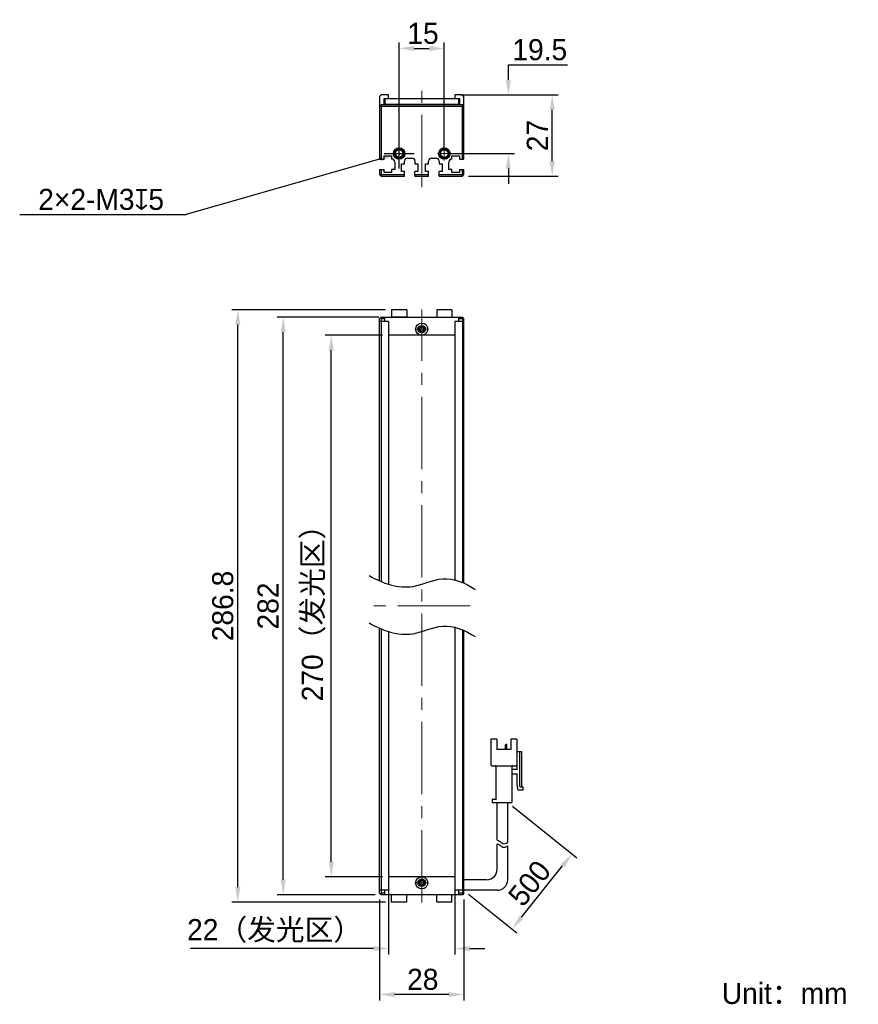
# Model space of a CAD drawing. Header units: millimetres. Extents: x 61 to 201, y 75 to 238.
import ezdxf

# ---------------------------------------------------------------- set-up
doc = ezdxf.new("R2010")
doc.units = ezdxf.units.MM
doc.header["$PDSIZE"] = -5
doc.linetypes.add('点画线', pattern=[18, 12, -2, 2, -2])
for name, color, linetype, lineweight in [('中心线层', 1, '点画线', 18), ('标注', 3, 'Continuous', 25), ('粗实线', 7, 'Continuous', 30), ('粗实线层', 7, 'Continuous', 35)]:
    doc.layers.add(name, color=color, linetype=linetype, lineweight=lineweight)
doc.styles.add('标准', font='txt', dxfattribs={"width": 0.667})
doc.dimstyles.new('CST Standard', dxfattribs={"dimtxt": 3.5, "dimasz": 2.5, "dimexe": 1, "dimexo": 1, "dimgap": 0.6, "dimtad": 1, "dimtoh": 1, "dimdsep": 46, "dimtxsty": 'Standard', "dimcen": -2.5, "dimdle": 5, "dimadec": 0, "dimazin": 2, "dimtfac": 1, "dimtofl": 0, "dimtmove": 0, "dimatfit": 0, "dimfxl": 1, "dimtolj": 1, "dimarcsym": 0})

# ---------------------------------------------------------------- blocks, each defined once
blk = doc.blocks.new('*X1')
at = {"layer": 'Defpoints', "color": 0}
for p in [(113.01, 185.83), (122.55, 185.83), (122.55, 95.83)]:
    blk.add_point(p, dxfattribs=at)
at = {"layer": '标注', "color": 0, "linetype": 'Continuous', "lineweight": -2, "ltscale": 3}
for p, q in [((121.55, 185.83), (112.01, 185.83)), ((121.55, 95.83), (112.01, 95.83))]:
    blk.add_line(p, q, dxfattribs=at)
at = {"layer": '标注', "color": 9, "linetype": 'Continuous', "lineweight": -2, "ltscale": 3}
blk.add_line((113.01, 98.33), (113.01, 183.33), dxfattribs=at)
at = {"layer": '标注', "color": 9}
for points in [[(113.43, 183.33), (112.6, 183.33), (113.01, 185.83)], [(112.6, 98.33), (113.43, 98.33), (113.01, 95.83)]]:
    blk.add_solid(points, dxfattribs=at)
at = {"layer": '标注', "color": 7, "insert": (110.1, 140.83), "char_height": 3.5, "attachment_point": 5, "rotation": 90}
blk.add_mtext('\\A1;{\\fFZLanTingHei-R-GBK|b0|i0|c134|p2;270（发光区）}', dxfattribs=at)
blk = doc.blocks.new('*X2')
at = {"layer": 'Defpoints', "color": 0}
for p in [(105.03, 188.83), (121.9, 188.83), (121.3, 92.83)]:
    blk.add_point(p, dxfattribs=at)
at = {"layer": '标注', "color": 0, "linetype": 'Continuous', "lineweight": -2, "ltscale": 3}
for p, q in [((120.9, 188.83), (104.03, 188.83)), ((120.3, 92.83), (104.03, 92.83))]:
    blk.add_line(p, q, dxfattribs=at)
at = {"layer": '标注', "color": 9, "linetype": 'Continuous', "lineweight": -2, "ltscale": 3}
blk.add_line((105.03, 95.33), (105.03, 186.33), dxfattribs=at)
at = {"layer": '标注', "color": 9}
for points in [[(105.44, 186.33), (104.61, 186.33), (105.03, 188.83)], [(104.61, 95.33), (105.44, 95.33), (105.03, 92.83)]]:
    blk.add_solid(points, dxfattribs=at)
at = {"layer": '标注', "color": 7, "insert": (102.53, 140.83), "char_height": 3.5, "attachment_point": 5, "rotation": 90}
blk.add_mtext('\\A1;{\\fFZLanTingHei-R-GBK|b0|i0|c134|p2;282}', dxfattribs=at)
blk = doc.blocks.new('*X3')
at = {"layer": 'Defpoints', "color": 0}
for p in [(122.55, 95.83), (133.55, 95.83), (122.55, 83.9)]:
    blk.add_point(p, dxfattribs=at)
at = {"layer": '标注', "color": 0, "linetype": 'Continuous', "lineweight": -2, "ltscale": 3}
for p, q in [((122.55, 94.83), (122.55, 82.9)), ((133.55, 94.83), (133.55, 82.9))]:
    blk.add_line(p, q, dxfattribs=at)
at = {"layer": '标注', "color": 9, "linetype": 'Continuous', "lineweight": -2, "ltscale": 3}
for p, q in [((120.05, 83.9), (89.65, 83.9)), ((136.05, 83.9), (138.55, 83.9))]:
    blk.add_line(p, q, dxfattribs=at)
at = {"layer": '标注', "color": 9}
for points in [[(120.05, 83.49), (120.05, 84.32), (122.55, 83.9)], [(136.05, 84.32), (136.05, 83.49), (133.55, 83.9)]]:
    blk.add_solid(points, dxfattribs=at)
at = {"layer": '标注', "color": 7, "insert": (103.6, 86.82), "char_height": 3.5, "attachment_point": 5}
blk.add_mtext('\\A1;\\A1;{\\fFZLanTingHei-R-GBK|b0|i0|c134|p2;22（发光区）}', dxfattribs=at)
blk = doc.blocks.new('*X4')
at = {"layer": 'Defpoints', "color": 0}
for p in [(121.05, 93.08), (135.05, 93.08), (121.05, 76.27)]:
    blk.add_point(p, dxfattribs=at)
at = {"layer": '标注', "color": 0, "linetype": 'Continuous', "lineweight": -2, "ltscale": 3}
for p, q in [((121.05, 92.08), (121.05, 75.27)), ((135.05, 92.08), (135.05, 75.27))]:
    blk.add_line(p, q, dxfattribs=at)
at = {"layer": '标注', "color": 9, "linetype": 'Continuous', "lineweight": -2, "ltscale": 3}
blk.add_line((132.55, 76.27), (123.55, 76.27), dxfattribs=at)
at = {"layer": '标注', "color": 9}
for points in [[(123.55, 76.69), (123.55, 75.85), (121.05, 76.27)], [(132.55, 75.85), (132.55, 76.69), (135.05, 76.27)]]:
    blk.add_solid(points, dxfattribs=at)
at = {"layer": '标注', "color": 7, "insert": (128.22, 78.77), "char_height": 3.5, "attachment_point": 5}
blk.add_mtext('\\A1;\\A1;{\\fFZLanTingHei-R-GBK|b0|i0|c134|p2;28}', dxfattribs=at)
blk = doc.blocks.new('*X5')
at = {"layer": 'Defpoints', "color": 0}
for p in [(131.8, 233.48), (124.3, 216.01), (131.8, 216.01)]:
    blk.add_point(p, dxfattribs=at)
at = {"layer": '标注', "color": 0, "linetype": 'Continuous', "lineweight": -2, "ltscale": 3}
for p, q in [((124.3, 217.01), (124.3, 234.48)), ((131.8, 217.01), (131.8, 234.48))]:
    blk.add_line(p, q, dxfattribs=at)
at = {"layer": '标注', "color": 9, "linetype": 'Continuous', "lineweight": -2, "ltscale": 3}
blk.add_line((126.8, 233.48), (129.3, 233.48), dxfattribs=at)
at = {"layer": '标注', "color": 9}
for points in [[(126.8, 233.9), (126.8, 233.06), (124.3, 233.48)], [(129.3, 233.06), (129.3, 233.9), (131.8, 233.48)]]:
    blk.add_solid(points, dxfattribs=at)
at = {"layer": '标注', "color": 7, "insert": (128.26, 235.97), "char_height": 3.5, "attachment_point": 5}
blk.add_mtext('\\A1;\\A1;{\\fFZLanTingHei-R-GBK|b0|i0|c134|p2;15}', dxfattribs=at)
blk = doc.blocks.new('*X6')
at = {"layer": 'Defpoints', "color": 0}
for p in [(133.55, 225.76), (142.44, 225.76), (131.8, 216.01)]:
    blk.add_point(p, dxfattribs=at)
at = {"layer": '标注', "color": 9, "linetype": 'Continuous', "lineweight": -2, "ltscale": 3}
for p, q in [((142.44, 230.76), (152.29, 230.76)), ((142.44, 228.26), (142.44, 230.76)), ((142.44, 213.51), (142.44, 211.01))]:
    blk.add_line(p, q, dxfattribs=at)
at = {"layer": '标注', "color": 0, "linetype": 'Continuous', "lineweight": -2, "ltscale": 3}
for p, q in [((134.55, 225.76), (143.44, 225.76)), ((132.8, 216.01), (143.44, 216.01))]:
    blk.add_line(p, q, dxfattribs=at)
at = {"layer": '标注', "color": 9}
for points in [[(142.02, 228.26), (142.85, 228.26), (142.44, 225.76)], [(142.85, 213.51), (142.02, 213.51), (142.44, 216.01)]]:
    blk.add_solid(points, dxfattribs=at)
at = {"layer": '标注', "color": 7, "insert": (147.66, 233.26), "char_height": 3.5, "attachment_point": 5}
blk.add_mtext('\\A1;\\A1;{\\fFZLanTingHei-R-GBK|b0|i0|c134|p2;19.5}', dxfattribs=at)
blk = doc.blocks.new('*X7')
at = {"layer": 'Defpoints', "color": 0}
for p in [(97.5, 190.03), (123.05, 190.03), (123.05, 91.63)]:
    blk.add_point(p, dxfattribs=at)
at = {"layer": '标注', "color": 0, "linetype": 'Continuous', "lineweight": -2, "ltscale": 3}
for p, q in [((122.05, 190.03), (96.5, 190.03)), ((122.05, 91.63), (96.5, 91.63))]:
    blk.add_line(p, q, dxfattribs=at)
at = {"layer": '标注', "color": 9, "linetype": 'Continuous', "lineweight": -2, "ltscale": 3}
blk.add_line((97.5, 94.13), (97.5, 187.53), dxfattribs=at)
at = {"layer": '标注', "color": 9}
for points in [[(97.92, 187.53), (97.08, 187.53), (97.5, 190.03)], [(97.08, 94.13), (97.92, 94.13), (97.5, 91.63)]]:
    blk.add_solid(points, dxfattribs=at)
at = {"layer": '标注', "color": 7, "insert": (95, 140.83), "char_height": 3.5, "attachment_point": 5, "rotation": 90}
blk.add_mtext('\\A1;{\\fFZLanTingHei-R-GBK|b0|i0|c134|p2;286.8}', dxfattribs=at)
blk = doc.blocks.new('*X8')
at = {"layer": 'Defpoints', "color": 0}
for p in [(125.02, 216.22), (123.58, 215.81)]:
    blk.add_point(p, dxfattribs=at)
at = {"layer": '标注', "color": 0, "linetype": 'Continuous', "ltscale": 3}
for p, q in [((124.3, 213.51), (124.3, 218.51)), ((121.8, 216.01), (126.8, 216.01))]:
    blk.add_line(p, q, dxfattribs=at)
at = {"layer": '标注', "color": 9, "linetype": 'Continuous', "lineweight": -2, "ltscale": 3}
for p in [(121.18, 215.12), (61.25, 205.89)]:
    blk.add_line(p, (88.91, 205.89), dxfattribs=at)
at = {"layer": '标注', "color": 9}
blk.add_solid([(121.29, 214.72), (121.06, 215.52), (123.58, 215.81)], dxfattribs=at)
at = {"layer": '标注', "color": 7, "insert": (74.78, 208.38), "char_height": 3.5, "attachment_point": 5}
blk.add_mtext('\\A1;\\A1;{\\fFZLanTingHei-R-GBK|b0|i0|c134|p2;2×2-M3\\fGDT|b1|i0|c0|p2;x\\fFZLanTingHei-R-GBK|b0|i0|c134|p2;5\\P}', dxfattribs=at)
blk = doc.blocks.new('*X9')
at = {"layer": 'Defpoints', "color": 0}
for p in [(142.33, 108.17), (153.02, 99.61), (135.05, 93.58)]:
    blk.add_point(p, dxfattribs=at)
at = {"layer": '标注', "color": 0, "linetype": 'Continuous', "lineweight": -2, "ltscale": 3}
for p, q in [((143.11, 107.54), (153.8, 98.99)), ((135.83, 92.96), (143.85, 86.54))]:
    blk.add_line(p, q, dxfattribs=at)
at = {"layer": '标注', "color": 9, "linetype": 'Continuous', "lineweight": -2, "ltscale": 3}
blk.add_line((144.63, 89.12), (151.46, 97.66), dxfattribs=at)
at = {"layer": '标注', "color": 9}
for points in [[(151.79, 97.4), (151.14, 97.92), (153.02, 99.61)], [(144.31, 89.38), (144.96, 88.86), (143.07, 87.17)]]:
    blk.add_solid(points, dxfattribs=at)
at = {"layer": '标注', "color": 7, "insert": (145.96, 94.76), "char_height": 3.5, "attachment_point": 5, "rotation": 51.3402}
blk.add_mtext('\\A1;{\\fFZLanTingHei-R-GBK|b0|i0|c134|p2;500}', dxfattribs=at)
blk = doc.blocks.new('*X10')
at = {"layer": 'Defpoints', "color": 0}
for p in [(134.8, 225.76), (149.72, 225.76), (134.8, 212.26)]:
    blk.add_point(p, dxfattribs=at)
at = {"layer": '标注', "color": 0, "linetype": 'Continuous', "lineweight": -2, "ltscale": 3}
for p, q in [((135.8, 225.76), (150.72, 225.76)), ((135.8, 212.26), (150.72, 212.26))]:
    blk.add_line(p, q, dxfattribs=at)
at = {"layer": '标注', "color": 9, "linetype": 'Continuous', "lineweight": -2, "ltscale": 3}
blk.add_line((149.72, 214.76), (149.72, 223.26), dxfattribs=at)
at = {"layer": '标注', "color": 9}
for points in [[(150.14, 223.26), (149.31, 223.26), (149.72, 225.76)], [(149.31, 214.76), (150.14, 214.76), (149.72, 212.26)]]:
    blk.add_solid(points, dxfattribs=at)
at = {"layer": '标注', "color": 7, "insert": (147.25, 219.01), "char_height": 3.5, "attachment_point": 5, "rotation": 90}
blk.add_mtext('\\A1;\\A1;{\\fFZLanTingHei-R-GBK|b0|i0|c134|p2;27}', dxfattribs=at)

msp = doc.modelspace()

# ---------------------------------------------------------------- linework, layer by layer
at = {"layer": '中心线层', "color": 0}
for p, q in [((128.0509, 210.4403), (128.0509, 227.6583)), ((125.4422, 216.0125), (123.1596, 216.0125)), ((125.4422, 216.0125), (123.5759, 216.0125)), ((124.3009, 214.8712), (124.3009, 217.1538)), ((132.9422, 216.0125), (130.6596, 216.0125)), ((132.9422, 216.0125), (131.0759, 216.0125)), ((131.8009, 214.8712), (131.8009, 217.1538)), ((128.0509, 91.5838), (128.0509, 190.0838)), ((129.1922, 186.8338), (126.9096, 186.8338)), ((128.0509, 187.975), (128.0509, 186.1088)), ((128.0509, 187.975), (128.0509, 185.6925)), ((136.081, 140.8338), (120.0208, 140.8338)), ((128.0509, 95.975), (128.0509, 94.1088)), ((128.0509, 95.975), (128.0509, 93.6925)), ((129.1922, 94.8338), (126.9096, 94.8338))]:
    msp.add_line(p, q, dxfattribs=at)
at = {"layer": '粗实线', "color": 0, "ltscale": 3}
for p, q in [((121.3009, 225.7625), (121.0509, 225.5125)), ((121.0509, 225.5125), (121.0509, 215.1125)), ((122.5509, 225.7625), (121.3009, 225.7625)), ((121.8009, 224.1111), (121.8009, 225.1625)), ((121.8009, 225.1625), (134.3009, 225.1625)), ((121.9009, 225.1625), (121.9009, 224.2112)), ((121.9009, 224.2112), (134.2009, 224.2121)), ((122.5509, 225.1625), (122.5509, 225.7625)), ((133.5509, 225.7625), (133.5509, 225.1625)), ((134.8009, 225.7625), (133.5509, 225.7625)), ((134.2009, 224.2121), (134.2009, 225.1625)), ((134.3009, 225.1625), (134.3009, 224.1111)), ((135.0509, 225.5125), (134.8009, 225.7625)), ((135.0509, 215.1125), (135.0509, 225.5125)), ((121.3009, 224.1111), (121.0509, 223.8611)), ((121.3009, 223.8611), (121.1759, 223.9861)), ((134.8009, 224.1111), (121.3009, 224.1111)), ((121.3009, 223.8611), (121.3009, 215.1125)), ((134.8009, 223.8611), (121.3009, 223.8611)), ((122.5509, 224.1612), (121.8009, 224.1611)), ((122.5509, 224.1112), (122.5509, 224.1612)), ((133.5509, 224.1612), (134.3009, 224.1611)), ((133.5509, 224.1111), (133.5509, 224.1612)), ((135.0509, 223.8611), (134.8009, 224.1111)), ((134.9259, 223.9861), (134.8009, 223.8611)), ((134.8009, 215.1125), (134.8009, 223.8611)), ((121.0509, 215.1125), (121.8009, 215.1125)), ((121.8009, 215.1125), (121.8009, 215.6125)), ((121.8009, 215.6125), (123.0509, 215.6125)), ((123.0509, 215.6125), (123.0509, 215.1125)), ((123.5509, 214.6125), (123.5509, 213.3625)), ((125.1759, 214.3125), (125.1759, 214.7625)), ((125.6759, 215.2625), (126.4259, 215.2625)), ((126.9259, 214.7625), (126.9259, 214.3125)), ((129.1759, 214.3125), (129.1759, 214.7625)), ((129.6759, 215.2625), (130.4259, 215.2625)), ((130.9259, 214.7625), (130.9259, 214.3125)), ((132.5509, 213.3625), (132.5509, 214.6125)), ((133.0509, 215.6125), (134.3009, 215.6125)), ((133.0509, 215.1125), (133.0509, 215.6125)), ((134.3009, 215.6125), (134.3009, 215.1125)), ((134.3009, 215.1125), (135.0509, 215.1125)), ((121.0509, 213.3625), (121.0509, 212.5125)), ((121.0509, 213.3625), (121.8009, 213.3625)), ((121.3009, 213.3625), (121.3009, 212.616)), ((121.8009, 212.8625), (121.8009, 213.3625)), ((123.0509, 212.8625), (121.8009, 212.8625)), ((123.5509, 213.3625), (123.0509, 213.3625)), ((123.0509, 213.3625), (123.0509, 212.8625)), ((124.6759, 214.3125), (125.1759, 214.3125)), ((124.6759, 213.0125), (124.6759, 214.3125)), ((125.1759, 213.0125), (124.6759, 213.0125)), ((125.1759, 212.2625), (125.1759, 213.0125)), ((126.9259, 214.3125), (127.4259, 214.3125)), ((127.4259, 213.0125), (126.9259, 213.0125)), ((126.9259, 212.2625), (126.9259, 213.0125)), ((127.4259, 214.3125), (127.4259, 213.0125)), ((128.6759, 214.3125), (129.1759, 214.3125)), ((128.6759, 213.0125), (128.6759, 214.3125)), ((129.1759, 213.0125), (128.6759, 213.0125)), ((129.1759, 212.2625), (129.1759, 213.0125)), ((130.9259, 214.3125), (131.4259, 214.3125)), ((131.4259, 213.0125), (130.9259, 213.0125)), ((130.9259, 212.2625), (130.9259, 213.0125)), ((131.4259, 214.3125), (131.4259, 213.0125)), ((133.0509, 213.3625), (132.5509, 213.3625)), ((133.0509, 212.8625), (133.0509, 213.3625)), ((134.3009, 212.8625), (133.0509, 212.8625)), ((134.3009, 213.3625), (135.0509, 213.3625)), ((134.3009, 213.3625), (134.3009, 212.8625)), ((134.8009, 212.616), (134.8009, 213.3625)), ((135.0509, 212.5125), (135.0509, 213.3625)), ((121.0509, 212.5125), (121.3009, 212.616)), ((121.0509, 212.5125), (121.3009, 212.2625)), ((121.3009, 212.616), (121.4044, 212.5125)), ((121.3009, 212.2625), (121.4044, 212.5125)), ((121.3009, 212.2625), (125.1759, 212.2625)), ((121.4044, 212.5125), (125.1759, 212.5125)), ((126.9259, 212.5125), (129.1759, 212.5125)), ((126.9259, 212.2625), (129.1759, 212.2625)), ((130.9259, 212.5125), (134.6973, 212.5125)), ((130.9259, 212.2625), (134.8009, 212.2625)), ((134.6973, 212.5125), (134.8009, 212.616)), ((134.8009, 212.2625), (134.6973, 212.5125)), ((135.0509, 212.5125), (134.8009, 212.616)), ((134.8009, 212.2625), (135.0509, 212.5125)), ((123.0509, 190.0338), (123.0509, 188.8338)), ((125.5509, 190.0338), (123.0509, 190.0338)), ((125.5509, 190.0338), (125.5509, 188.8338)), ((130.5509, 190.0338), (130.5509, 188.8338)), ((133.0509, 190.0338), (130.5509, 190.0338)), ((133.0509, 190.0338), (133.0509, 188.8338)), ((121.0509, 188.5838), (121.3009, 188.8338)), ((121.0509, 144.9723), (121.0509, 188.5838)), ((121.1759, 188.7087), (121.3008, 188.5838)), ((121.3008, 188.5838), (121.9009, 188.5838)), ((121.3008, 188.5838), (121.3009, 144.8607)), ((121.3009, 188.8338), (134.8009, 188.8338)), ((121.9009, 188.0838), (121.9009, 188.8338)), ((125.5509, 188.8338), (123.0509, 188.8338)), ((134.2009, 188.0838), (134.2009, 188.8338)), ((134.2009, 188.5838), (134.8009, 188.5838)), ((135.0509, 188.5838), (134.8009, 188.8338)), ((134.8009, 188.5838), (134.9259, 188.7088)), ((134.8009, 188.5838), (134.8009, 144.7866)), ((135.0509, 144.6727), (135.0509, 188.5838)), ((122.5509, 188.0838), (121.0509, 188.0838)), ((122.5509, 188.0838), (122.5509, 144.3824)), ((135.0509, 188.0838), (133.5509, 188.0838)), ((133.5509, 188.0838), (133.5509, 145.2345)), ((133.5509, 185.8338), (122.5509, 185.8338)), ((121.0509, 93.0838), (121.0509, 137.1082)), ((121.3009, 136.9966), (121.3009, 93.0838)), ((122.5509, 136.5183), (122.5509, 93.5838)), ((133.5509, 137.3704), (133.5509, 93.5838)), ((134.8009, 136.9225), (134.8009, 93.0838)), ((135.0509, 93.0838), (135.0509, 136.8086)), ((140.5202, 118.7254), (139.5285, 118.7254)), ((139.5285, 118.7254), (139.5285, 114.4088)), ((140.5202, 118.7254), (140.5202, 116.9754)), ((142.1244, 117.8388), (142.0365, 117.8388)), ((143.8452, 118.7254), (142.8535, 118.7254)), ((142.8535, 118.7254), (142.8535, 116.9754)), ((143.8452, 118.7254), (143.8452, 114.4088)), ((142.8535, 116.9754), (140.5202, 116.9754)), ((141.9782, 116.9754), (141.9782, 117.7804)), ((142.1827, 116.9754), (142.1827, 117.7804)), ((143.8452, 116.6254), (144.6035, 116.6254)), ((143.9035, 113.5921), (143.9035, 116.6254)), ((144.3119, 116.6254), (144.3119, 110.9088)), ((144.6035, 116.6254), (144.6035, 110.7921)), ((143.9035, 115.9254), (143.8452, 115.9254)), ((139.6452, 114.2921), (143.7285, 114.2921)), ((140.3452, 114.1754), (140.3452, 108.7504)), ((143.0285, 114.1754), (143.0285, 108.1671)), ((143.1452, 113.7088), (143.9035, 113.7088)), ((143.9035, 111.1421), (143.9035, 113.0088)), ((143.9035, 112.8921), (143.1452, 112.8921)), ((144.0785, 110.2088), (143.9035, 111.1421)), ((144.8369, 110.2088), (144.0785, 110.2088)), ((144.4285, 110.7921), (144.8369, 110.7921)), ((144.8369, 110.7921), (144.8369, 110.2088)), ((139.7619, 108.6338), (139.7619, 108.1671)), ((139.7619, 108.1671), (143.0285, 108.1671)), ((139.8785, 108.7504), (140.3452, 108.7504)), ((140.5785, 101.8898), (140.5785, 108.1671)), ((142.3285, 101.5706), (142.3285, 108.1671)), ((140.5785, 97.0838), (140.5785, 101.2913)), ((142.3285, 95.3338), (142.3285, 100.9721)), ((133.5509, 95.8338), (122.5509, 95.8338)), ((138.8285, 95.3338), (135.0509, 95.3338)), ((122.5509, 93.5838), (121.0509, 93.5838)), ((121.9009, 92.8338), (121.9009, 93.5838)), ((135.0509, 93.5838), (133.5509, 93.5838)), ((134.2009, 92.8338), (134.2009, 93.5838)), ((140.5785, 93.5838), (135.0509, 93.5838)), ((121.3009, 92.8338), (121.0509, 93.0838)), ((121.3009, 93.0838), (121.1759, 92.9588)), ((121.9009, 93.0838), (121.3009, 93.0838)), ((134.8009, 92.8338), (121.3009, 92.8338)), ((123.0509, 91.6338), (123.0509, 92.8338)), ((125.5509, 91.6338), (123.0509, 91.6338)), ((125.5509, 91.6338), (125.5509, 92.8338)), ((130.5509, 91.6338), (130.5509, 92.8338)), ((133.0509, 91.6338), (130.5509, 91.6338)), ((133.0509, 91.6338), (133.0509, 92.8338)), ((134.8009, 93.0838), (134.2009, 93.0838)), ((135.0509, 93.0838), (134.8009, 92.8338)), ((134.9259, 92.9588), (134.8009, 93.0838))]:
    msp.add_line(p, q, dxfattribs=at)
for centre, radius in [((124.3009, 216.0125), 0.95), ((124.3009, 216.0125), 0.8), ((124.3009, 216.0125), 0.625), ((131.8009, 216.0125), 0.95), ((131.8009, 216.0125), 0.8), ((131.8009, 216.0125), 0.625), ((128.0511, 186.8338), 1), ((128.0508, 186.8338), 0.625), ((128.0509, 186.8338), 0.4), ((128.0507, 94.8338), 1), ((128.051, 94.8338), 0.625), ((128.0509, 94.8338), 0.4)]:
    msp.add_circle(centre, radius, dxfattribs=at)
for centre, radius, start, end in [((124.3009, 216.0125), 0.75, 255, 195), ((131.8009, 216.0125), 0.75, 255, 195), ((123.0509, 214.6125), 0.5, 360, 90), ((125.6759, 214.7625), 0.5, 90, 180), ((126.4259, 214.7625), 0.5, 360, 90), ((129.6759, 214.7625), 0.5, 90, 180), ((130.4259, 214.7625), 0.5, 0, 90), ((133.0509, 214.6125), 0.5, 90, 180), ((128.0509, 186.8338), 0.5, 165, 105), ((128.0511, 186.8338), 0.3667, 25.932154, 154.217671), ((128.0511, 186.8338), 0.3667, 205.782329, 334.067846), ((142.0365, 117.7804), 0.0583, 90, 180), ((142.1244, 117.7804), 0.0583, 0, 90), ((139.6452, 114.4088), 0.1167, 180, 270), ((140.2285, 114.1754), 0.1167, 360, 90), ((143.1452, 114.1754), 0.1167, 90, 180), ((143.1452, 113.8254), 0.1167, 180, 270), ((143.7285, 114.4088), 0.1167, 270, 0), ((143.1452, 112.7754), 0.1167, 90, 180), ((144.4285, 110.9088), 0.1167, 180, 270), ((139.8785, 108.6338), 0.1167, 90, 180), ((138.8285, 97.0838), 1.75, 270, 0), ((128.0509, 94.8338), 0.5, 345, 285), ((128.0507, 94.8338), 0.3667, 25.782329, 154.067846), ((140.5785, 95.3338), 1.75, 270, 0), ((128.0507, 94.8338), 0.3667, 205.932154, 334.217671)]:
    msp.add_arc(centre, radius, start, end, dxfattribs=at)
for points, knots in [([(127.7209, 186.9932), (127.709, 186.9687), (127.6929, 186.9158), (127.688, 186.8611), (127.688, 186.8338)], [0, 0, 0, 0, 515.25454726, 1031.00268541, 1031.00268541, 1031.00268541, 1031.00268541]), ([(127.688, 186.8338), (127.688, 186.8064), (127.6929, 186.7518), (127.709, 186.6988), (127.7209, 186.6743)], [0, 0, 0, 0, 515.35506768, 1030.22430362, 1030.22430362, 1030.22430362, 1030.22430362]), ([(128.4141, 186.8338), (128.4141, 186.8612), (128.4091, 186.9162), (128.3929, 186.9694), (128.3809, 186.9941)], [0, 0, 0, 0, 516.26779587, 1032.0380365, 1032.0380365, 1032.0380365, 1032.0380365]), ([(128.3809, 186.6734), (128.3929, 186.6981), (128.4091, 186.7513), (128.4141, 186.8063), (128.4141, 186.8338)], [0, 0, 0, 0, 515.37665665, 1031.25822538, 1031.25822538, 1031.25822538, 1031.25822538]), ([(119.3215, 145.8765), (121.4786, 144.6126), (125.9438, 143.0626), (131.6196, 146.2219), (135.3485, 144.6666), (136.9001, 143.5992)], [0, 0, 0, 0, 7.5004695, 12.58583402, 18.2356658, 18.2356658, 18.2356658, 18.2356658]), ([(119.3215, 138.0124), (121.4786, 136.7485), (125.9438, 135.1985), (131.6196, 138.3577), (135.3485, 136.8025), (136.9001, 135.735)], [0, 0, 0, 0, 7.5004695, 12.58583402, 18.2356658, 18.2356658, 18.2356658, 18.2356658]), ([(140.3452, 108.7504), (140.3467, 108.7489), (140.3522, 108.7434), (140.3631, 108.7325), (140.3789, 108.7167), (140.3978, 108.6978), (140.4185, 108.6771), (140.4401, 108.6555), (140.4546, 108.641), (140.4619, 108.6338)], [0, 0, 0, 0, 93.0013895, 329.53157122, 658.36720077, 1046.21057837, 1469.81693063, 1909.68404646, 2346.4494916, 2346.4494916, 2346.4494916, 2346.4494916]), ([(140.5785, 101.8898), (140.7177, 101.8684), (141.0379, 101.7521), (141.5888, 101.1956), (142.0491, 101.3713), (142.3285, 101.5706)], [0, 0, 0, 0, 253.93638877, 598.27360924, 1103.44240671, 1103.44240671, 1103.44240671, 1103.44240671]), ([(140.5785, 101.2913), (140.7177, 101.2699), (141.0379, 101.1536), (141.5888, 100.597), (142.0491, 100.7727), (142.3285, 100.9721)], [0, 0, 0, 0, 253.67779269, 597.66435741, 1102.31871632, 1102.31871632, 1102.31871632, 1102.31871632]), ([(127.7209, 94.9941), (127.7089, 94.9694), (127.6927, 94.9162), (127.6877, 94.8612), (127.6877, 94.8338)], [0, 0, 0, 0, 357.82339025, 715.99733839, 715.99733839, 715.99733839, 715.99733839]), ([(128.4138, 94.8338), (128.4138, 94.8611), (128.4088, 94.9158), (128.3928, 94.9687), (128.3809, 94.9932)], [0, 0, 0, 0, 359.77306702, 719.20697142, 719.20697142, 719.20697142, 719.20697142]), ([(127.6877, 94.8338), (127.6877, 94.8063), (127.6927, 94.7513), (127.7089, 94.6981), (127.7209, 94.6734)], [0, 0, 0, 0, 358.02039553, 715.69574742, 715.69574742, 715.69574742, 715.69574742]), ([(128.3809, 94.6743), (128.3928, 94.6988), (128.4088, 94.7518), (128.4138, 94.8064), (128.4138, 94.8338)], [0, 0, 0, 0, 359.28374692, 718.91167164, 718.91167164, 718.91167164, 718.91167164])]:
    msp.add_open_spline(points, degree=3, knots=knots, dxfattribs=at)

# ---------------------------------------------------------------- texts
at = {"layer": '粗实线层', "color": 0, "insert": (177.9053, 78.2027), "char_height": 3.5, "width": 42.992139, "attachment_point": 1, "style": '标准'}
msp.add_mtext('{\\W1;\\fFZLanTingHei-R-GBK|b0|i0|c134|p2;Unit：mm}', dxfattribs=at)

# ---------------------------------------------------------------- dimensions: what is measured, and where the dimension line sits
at = {"layer": '标注', "color": 0, "ltscale": 3}
for base, p1, p2, override, picture, middle in [((131.8009, 233.4786), (124.3009, 216.0125), (131.8009, 216.0125), {"dimlfac": 2, "dimtxsty": 'Standard', "dimsah": 1, "dimclrd": 9, "dimclrt": 7, "dimtzin": 8}, '*X5', (128.259, 233.4786)), ((122.5509, 83.9027), (133.5509, 95.8338), (122.5509, 95.8338), {"dimlfac": 2, "dimpost": '（发光区）', "dimtxsty": 'Standard', "dimsah": 1, "dimclrd": 9, "dimclrt": 7, "dimtzin": 8}, '*X3', (103.6014, 83.9027)), ((121.0509, 76.271), (135.0509, 93.0838), (121.0509, 93.0838), {"dimlfac": 2, "dimtxsty": 'Standard', "dimsah": 1, "dimclrd": 9, "dimclrt": 7, "dimtzin": 8}, '*X4', (128.2233, 76.271))]:
    dim = msp.add_linear_dim(base=base, p1=p1, p2=p2, text='\\A1;{\\fFZLanTingHei-R-GBK|b0|i0|c134|p2;<>}', dimstyle='CST Standard', override=override, dxfattribs=at)
    dim.commit()
    dim.dimension.update_dxf_attribs({"geometry": picture, "text_midpoint": middle, "dimtype": 160})
for base, p1, p2, text, picture, middle in [((142.436, 225.7625), (131.8009, 216.0125), (133.5509, 225.7625), '\\A1;{\\fFZLanTingHei-R-GBK|b0|i0|c134|p2;<>}', '*X6', (147.663, 233.2591)), ((149.7219, 225.7625), (134.8009, 212.2625), (134.8009, 225.7625), '\\A1;{\\fFZLanTingHei-R-GBK|b0|i0|c134|p2;<>}', '*X10', (147.2528, 219.0125)), ((97.5006, 190.0338), (123.0509, 91.6338), (123.0509, 190.0338), '{\\fFZLanTingHei-R-GBK|b0|i0|c134|p2;286.8}', '*X7', (95.004, 140.8338)), ((105.0266, 188.8338), (121.3009, 92.8338), (121.9009, 188.8338), '{\\fFZLanTingHei-R-GBK|b0|i0|c134|p2;282}', '*X2', (102.53, 140.8338)), ((113.0131, 185.8338), (122.5509, 95.8338), (122.5509, 185.8338), '{\\fFZLanTingHei-R-GBK|b0|i0|c134|p2;270（发光区）}', '*X1', (110.095, 140.8338))]:
    dim = msp.add_linear_dim(base=base, p1=p1, p2=p2, angle=90, text=text, dimstyle='CST Standard', override={"dimlfac": 2, "dimtxsty": 'Standard', "dimsah": 1, "dimclrd": 9, "dimclrt": 7, "dimtzin": 8}, dxfattribs=at)
    dim.commit()
    dim.dimension.update_dxf_attribs({"geometry": picture, "text_midpoint": middle})
dim = msp.add_diameter_dim_2p(p1=(125.022, 216.2188), p2=(123.5798, 215.8062), text='\\A1;{\\fFZLanTingHei-R-GBK|b0|i0|c134|p2;2×2-M3\\fGDT|b1|i0|c0|p2;x\\fFZLanTingHei-R-GBK|b0|i0|c134|p2;5\\P}', dimstyle='CST Standard', override={"dimlfac": 2, "dimpost": '2×2-M<>{\\fcxgdtshp;b}5\\X(此处端板螺丝可根据需要拆装)', "dimtxsty": 'Standard', "dimsah": 1, "dimclrd": 9, "dimclrt": 7, "dimtzin": 8}, dxfattribs=at)
dim.commit()
dim.dimension.update_dxf_attribs({"geometry": '*X8', "text_midpoint": (74.7771, 205.8858), "dimtype": 163})
dim = msp.add_linear_dim(base=(153.0228, 99.6116), p1=(135.0509, 93.5838), p2=(142.3285, 108.1671), angle=51.340192, text='{\\fFZLanTingHei-R-GBK|b0|i0|c134|p2;500}', dimstyle='CST Standard', override={"dimlfac": 2, "dimtxsty": 'Standard', "dimsah": 1, "dimclrd": 9, "dimclrt": 7, "dimtzin": 0}, dxfattribs=at)
dim.commit()
dim.dimension.update_dxf_attribs({"geometry": '*X9', "text_midpoint": (147.9021, 93.2107), "dimtype": 160})

doc.saveas('drawing.dxf')
